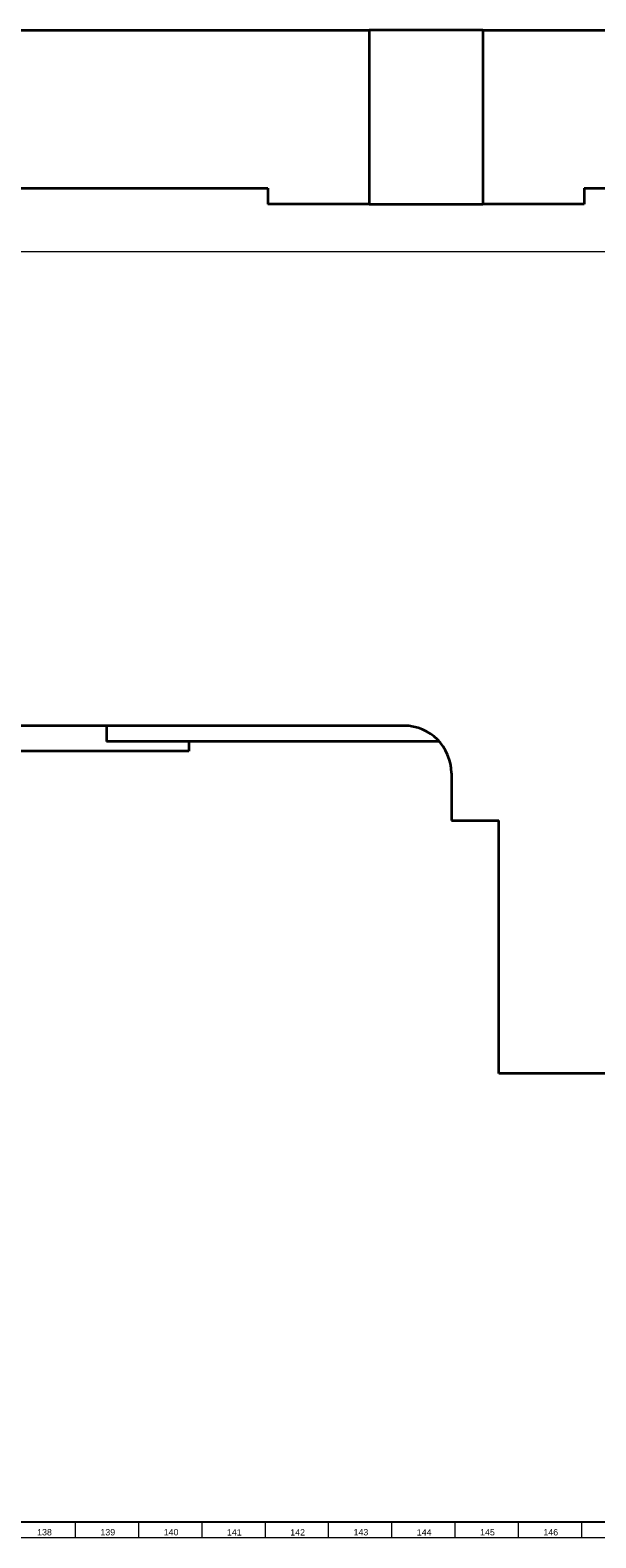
# Model space of a CAD drawing. Header units: millimetres. Extents: x -34 to 6620, y -230 to 4700.
# Tile 20 of 189: x 2756 to 2935, y 2 to 479. Entities that reach past the tile are written whole.
import ezdxf

# ---------------------------------------------------------------- set-up
doc = ezdxf.new("R2010")
doc.units = ezdxf.units.MM
doc.layers.add('1', color=7, linetype='Continuous', true_color=0xffffff)
doc.styles.add('Arial Unicode MS', font='Arial Unicode MS')

msp = doc.modelspace()

# ---------------------------------------------------------------- linework, layer by layer
at = {"layer": '1', "color": 7, "linetype": 'Continuous', "lineweight": 35}
for p, q in [((2729.121, 478.875), (2862.885, 478.875)), ((2898.885, 478.875), (2862.885, 478.875)), ((2862.885, 478.875), (2862.885, 423.875)), ((2898.885, 478.875), (3240.885, 478.875)), ((2898.885, 478.875), (2898.885, 423.875)), ((2729.121, 428.875), (2830.885, 428.875)), ((2830.885, 428.875), (2830.885, 423.875)), ((2930.885, 428.875), (3085.885, 428.875)), ((2930.885, 428.875), (2930.885, 423.875)), ((2862.885, 423.875), (2830.885, 423.875)), ((2862.885, 423.875), (2898.885, 423.875)), ((2930.885, 423.875), (2898.885, 423.875)), ((2873.885, 258.875), (2703.385, 258.875)), ((2779.885, 258.875), (2779.885, 253.875)), ((2885.071, 253.875), (2779.885, 253.875)), ((2805.885, 253.875), (2805.885, 250.875)), ((2805.885, 250.875), (2751.885, 250.875)), ((2888.885, 243.875), (2888.885, 228.875)), ((2888.885, 228.875), (2903.885, 228.875)), ((2903.885, 148.875), (2903.885, 228.875)), ((3023.885, 148.875), (2903.885, 148.875))]:
    msp.add_line(p, q, dxfattribs=at)
at = {"layer": '1', "color": 92, "linetype": 'Continuous', "lineweight": 13}
msp.add_line((2703.385, 408.875), (3085.885, 408.875), dxfattribs=at)
at = {"layer": '1', "color": 7, "linetype": 'Continuous', "lineweight": 25}
msp.add_line((6613, 7), (7, 7), dxfattribs=at)
at = {"layer": '1', "color": 3, "linetype": 'Continuous', "lineweight": 13}
for p, q in [((2770, 7), (2770, 2)), ((2790, 7), (2790, 2)), ((2810, 7), (2810, 2)), ((2830, 7), (2830, 2)), ((2850, 7), (2850, 2)), ((2870, 7), (2870, 2)), ((2890, 7), (2890, 2)), ((2910, 7), (2910, 2)), ((2930, 7), (2930, 2))]:
    msp.add_line(p, q, dxfattribs=at)
at = {"layer": '1', "color": 3, "linetype": 'Continuous', "lineweight": 18}
msp.add_line((6618, 2), (2, 2), dxfattribs=at)
at = {"layer": '1', "color": 7, "linetype": 'Continuous', "lineweight": 35}
msp.add_arc((2873.885, 243.875), 15, 0, 90, dxfattribs=at)

# ---------------------------------------------------------------- texts
at = {"layer": '1', "color": 3, "linetype": 'Continuous', "lineweight": 13, "char_height": 2, "attachment_point": 7, "line_spacing_factor": 1.069626, "style": 'Arial Unicode MS'}
for s, insert in [('\\W1.0000;138', (2757.969, 2.738)), ('\\W1.0000;139', (2777.969, 2.738)), ('\\W1.0000;140', (2797.969, 2.738)), ('\\W1.0000;142', (2837.969, 2.738)), ('\\W1.0000;143', (2857.969, 2.738)), ('\\W1.0000;146', (2917.969, 2.738)), ('\\W1.0000;141', (2817.969, 2.738)), ('\\W1.0000;144', (2877.969, 2.738)), ('\\W1.0000;145', (2897.969, 2.738))]:
    msp.add_mtext(s, dxfattribs=dict(at, insert=insert))

doc.saveas('drawing.dxf')
